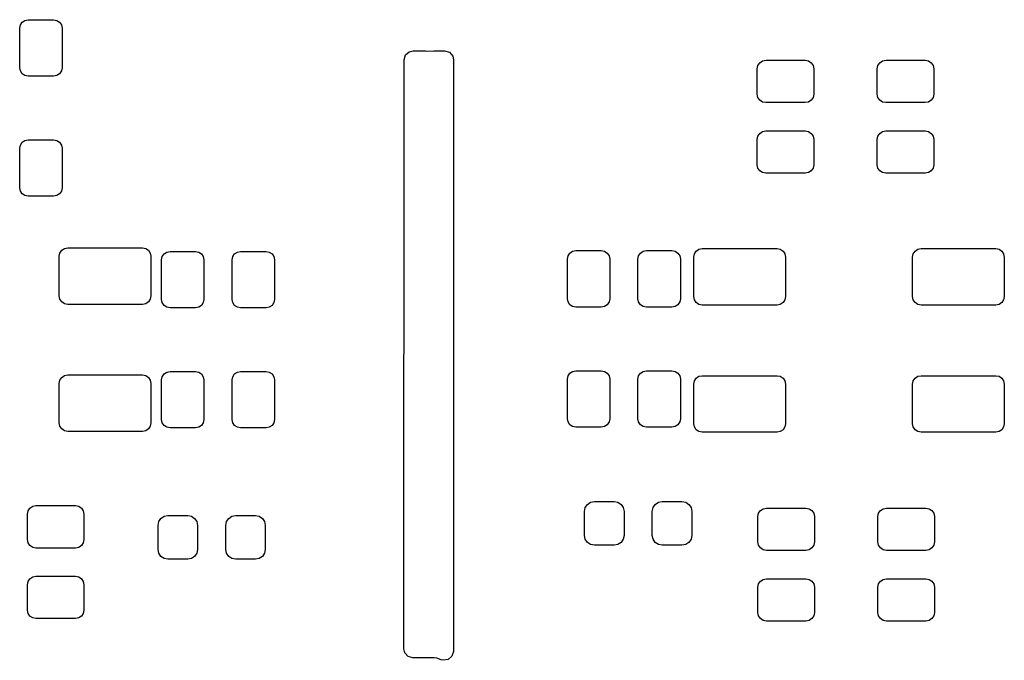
# Model space of a CAD drawing. Extents: x 127.1 to 185.4, y -114.4 to -68.
# Tile 6 of 7: x 157.4 to 171.4, y -91.3 to -82.2. Entities that reach past the tile are written whole.
import ezdxf

# ---------------------------------------------------------------- set-up
doc = ezdxf.new("R2010")
doc.units = 0
doc.layers.add('BLACK', color=7, linetype='CONTINUOUS')

msp = doc.modelspace()

# ---------------------------------------------------------------- linework, layer by layer
at = {"layer": 'BLACK', "linetype": 'CONTINUOUS'}
for p, q in [((157.41, -82.339999), (157.419134, -82.294077)), ((157.419134, -82.294077), (157.445147, -82.255146)), ((157.445147, -82.255146), (157.484078, -82.229133)), ((157.484078, -82.229133), (157.53, -82.219999)), ((157.53, -82.219999), (157.89, -82.219999)), ((157.89, -82.219999), (157.935922, -82.229133)), ((157.935922, -82.229133), (157.974853, -82.255146)), ((157.974853, -82.255146), (158.000866, -82.294077)), ((158.000866, -82.294077), (158.01, -82.339999)), ((157.41, -82.899999), (157.41, -82.339999)), ((158.01, -82.339999), (158.01, -82.899999)), ((162.856391, -82.787294), (162.876413, -82.719179)), ((162.876413, -82.719179), (162.930082, -82.672701)), ((162.930082, -82.672701), (162.982391, -82.66133)), ((162.982391, -82.66133), (163.156292, -82.66133)), ((163.156292, -82.66133), (163.167349, -82.664576)), ((163.167349, -82.664576), (163.278305, -82.661382)), ((163.278305, -82.661382), (163.281931, -82.66133)), ((163.281931, -82.66133), (163.430391, -82.66133)), ((163.430391, -82.66133), (163.498512, -82.681332)), ((163.498512, -82.681332), (163.545005, -82.734988)), ((162.854002, -91.129646), (162.856391, -82.787294)), ((163.545005, -82.734988), (163.556391, -82.787366)), ((163.556391, -82.787366), (163.553992, -91.165166)), ((167.869133, -82.868691), (167.895146, -82.82976)), ((167.895146, -82.82976), (167.934077, -82.803747)), ((167.934077, -82.803747), (167.979999, -82.794613)), ((167.979999, -82.794613), (168.539999, -82.794613)), ((168.539999, -82.794613), (168.585921, -82.803747)), ((168.585921, -82.803747), (168.624852, -82.82976)), ((168.624852, -82.82976), (168.650865, -82.868691)), ((169.569135, -82.868691), (169.595148, -82.82976)), ((169.595148, -82.82976), (169.634079, -82.803747)), ((169.634079, -82.803747), (169.680001, -82.794613)), ((169.680001, -82.794613), (170.240001, -82.794613)), ((170.240001, -82.794613), (170.285923, -82.803747)), ((170.285923, -82.803747), (170.324854, -82.82976)), ((170.324854, -82.82976), (170.350867, -82.868691)), ((157.419134, -82.945921), (157.41, -82.899999)), ((157.445147, -82.984852), (157.419134, -82.945921)), ((157.484078, -83.010865), (157.445147, -82.984852)), ((157.974853, -82.984852), (157.935922, -83.010865)), ((158.000866, -82.945921), (157.974853, -82.984852)), ((158.01, -82.899999), (158.000866, -82.945921)), ((167.859999, -82.914613), (167.869133, -82.868691)), ((167.859999, -83.274613), (167.859999, -82.914613)), ((168.650865, -82.868691), (168.659999, -82.914613)), ((168.659999, -82.914613), (168.659999, -83.274613)), ((169.560001, -82.914613), (169.569135, -82.868691)), ((169.560001, -83.274613), (169.560001, -82.914613)), ((170.350867, -82.868691), (170.360001, -82.914613)), ((170.360001, -82.914613), (170.360001, -83.274613)), ((157.53, -83.019999), (157.484078, -83.010865)), ((157.89, -83.019999), (157.53, -83.019999)), ((157.935922, -83.010865), (157.89, -83.019999)), ((167.869133, -83.320535), (167.859999, -83.274613)), ((168.659999, -83.274613), (168.650865, -83.320535)), ((169.569135, -83.320535), (169.560001, -83.274613)), ((170.360001, -83.274613), (170.350867, -83.320535)), ((167.895146, -83.359466), (167.869133, -83.320535)), ((167.934077, -83.385479), (167.895146, -83.359466)), ((167.979999, -83.394613), (167.934077, -83.385479)), ((168.539999, -83.394613), (167.979999, -83.394613)), ((168.585921, -83.385479), (168.539999, -83.394613)), ((168.624852, -83.359466), (168.585921, -83.385479)), ((168.650865, -83.320535), (168.624852, -83.359466)), ((169.595148, -83.359466), (169.569135, -83.320535)), ((169.634079, -83.385479), (169.595148, -83.359466)), ((169.680001, -83.394613), (169.634079, -83.385479)), ((170.240001, -83.394613), (169.680001, -83.394613)), ((170.285923, -83.385479), (170.240001, -83.394613)), ((170.324854, -83.359466), (170.285923, -83.385479)), ((170.350867, -83.320535), (170.324854, -83.359466)), ((167.869133, -83.868691), (167.895146, -83.82976)), ((167.895146, -83.82976), (167.934077, -83.803747)), ((167.934077, -83.803747), (167.979999, -83.794613)), ((167.979999, -83.794613), (168.539999, -83.794613)), ((168.539999, -83.794613), (168.585921, -83.803747)), ((168.585921, -83.803747), (168.624852, -83.82976)), ((168.624852, -83.82976), (168.650865, -83.868691)), ((169.569135, -83.868691), (169.595148, -83.82976)), ((169.595148, -83.82976), (169.634079, -83.803747)), ((169.634079, -83.803747), (169.680001, -83.794613)), ((169.680001, -83.794613), (170.240001, -83.794613)), ((170.240001, -83.794613), (170.285923, -83.803747)), ((170.285923, -83.803747), (170.324854, -83.82976)), ((170.324854, -83.82976), (170.350867, -83.868691)), ((157.419134, -83.994079), (157.445147, -83.955148)), ((157.445147, -83.955148), (157.484078, -83.929135)), ((157.484078, -83.929135), (157.53, -83.920001)), ((157.53, -83.920001), (157.89, -83.920001)), ((157.89, -83.920001), (157.935922, -83.929135)), ((157.935922, -83.929135), (157.974853, -83.955148)), ((157.974853, -83.955148), (158.000866, -83.994079)), ((167.859999, -83.914613), (167.869133, -83.868691)), ((167.859999, -84.274613), (167.859999, -83.914613)), ((168.650865, -83.868691), (168.659999, -83.914613)), ((168.659999, -83.914613), (168.659999, -84.274613)), ((169.560001, -83.914613), (169.569135, -83.868691)), ((169.560001, -84.274613), (169.560001, -83.914613)), ((170.350867, -83.868691), (170.360001, -83.914613)), ((170.360001, -83.914613), (170.360001, -84.274613)), ((157.41, -84.040001), (157.419134, -83.994079)), ((157.41, -84.600001), (157.41, -84.040001)), ((158.000866, -83.994079), (158.01, -84.040001)), ((158.01, -84.040001), (158.01, -84.600001)), ((167.869133, -84.320535), (167.859999, -84.274613)), ((167.895146, -84.359466), (167.869133, -84.320535)), ((167.934077, -84.385479), (167.895146, -84.359466)), ((167.979999, -84.394613), (167.934077, -84.385479)), ((168.539999, -84.394613), (167.979999, -84.394613)), ((168.585921, -84.385479), (168.539999, -84.394613)), ((168.624852, -84.359466), (168.585921, -84.385479)), ((168.650865, -84.320535), (168.624852, -84.359466)), ((168.659999, -84.274613), (168.650865, -84.320535)), ((169.569135, -84.320535), (169.560001, -84.274613)), ((169.595148, -84.359466), (169.569135, -84.320535)), ((169.634079, -84.385479), (169.595148, -84.359466)), ((169.680001, -84.394613), (169.634079, -84.385479)), ((170.240001, -84.394613), (169.680001, -84.394613)), ((170.285923, -84.385479), (170.240001, -84.394613)), ((170.324854, -84.359466), (170.285923, -84.385479)), ((170.350867, -84.320535), (170.324854, -84.359466)), ((170.360001, -84.274613), (170.350867, -84.320535)), ((157.419134, -84.645923), (157.41, -84.600001)), ((157.445147, -84.684854), (157.419134, -84.645923)), ((158.000866, -84.645923), (157.974853, -84.684854)), ((158.01, -84.600001), (158.000866, -84.645923)), ((157.484078, -84.710867), (157.445147, -84.684854)), ((157.53, -84.720001), (157.484078, -84.710867)), ((157.89, -84.720001), (157.53, -84.720001)), ((157.935922, -84.710867), (157.89, -84.720001)), ((157.974853, -84.684854), (157.935922, -84.710867)), ((157.979134, -85.524078), (158.005147, -85.485147)), ((158.005147, -85.485147), (158.044078, -85.459134)), ((158.044078, -85.459134), (158.09, -85.45)), ((158.09, -85.45), (159.15, -85.45)), ((159.15, -85.45), (159.195922, -85.459134)), ((159.195922, -85.459134), (159.234853, -85.485147)), ((159.234853, -85.485147), (159.260866, -85.524078)), ((159.455147, -85.535146), (159.494078, -85.509133)), ((159.494078, -85.509133), (159.54, -85.499999)), ((159.54, -85.499999), (159.9, -85.499999)), ((159.9, -85.499999), (159.945922, -85.509133)), ((159.945922, -85.509133), (159.984853, -85.535146)), ((160.455147, -85.535146), (160.494078, -85.509133)), ((160.494078, -85.509133), (160.54, -85.499999)), ((160.54, -85.499999), (160.9, -85.499999)), ((160.9, -85.499999), (160.945922, -85.509133)), ((160.945922, -85.509133), (160.984853, -85.535146)), ((165.205147, -85.525147), (165.244078, -85.499134)), ((165.244078, -85.499134), (165.29, -85.49)), ((165.29, -85.49), (165.65, -85.49)), ((165.65, -85.49), (165.695922, -85.499134)), ((165.695922, -85.499134), (165.734853, -85.525147)), ((166.205147, -85.525147), (166.244078, -85.499134)), ((166.244078, -85.499134), (166.29, -85.49)), ((166.29, -85.49), (166.65, -85.49)), ((166.65, -85.49), (166.695922, -85.499134)), ((166.695922, -85.499134), (166.734853, -85.525147)), ((166.969134, -85.534078), (166.995147, -85.495147)), ((166.995147, -85.495147), (167.034078, -85.469134)), ((167.034078, -85.469134), (167.08, -85.46)), ((167.08, -85.46), (168.14, -85.46)), ((168.14, -85.46), (168.185922, -85.469134)), ((168.185922, -85.469134), (168.224853, -85.495147)), ((168.224853, -85.495147), (168.250866, -85.534078)), ((170.069134, -85.534078), (170.095147, -85.495147)), ((170.095147, -85.495147), (170.134078, -85.469134)), ((170.134078, -85.469134), (170.18, -85.46)), ((170.18, -85.46), (171.24, -85.46)), ((171.24, -85.46), (171.285922, -85.469134)), ((171.285922, -85.469134), (171.324853, -85.495147)), ((171.324853, -85.495147), (171.350866, -85.534078)), ((157.97, -85.57), (157.979134, -85.524078)), ((157.97, -86.13), (157.97, -85.57)), ((159.260866, -85.524078), (159.27, -85.57)), ((159.27, -85.57), (159.27, -86.13)), ((159.42, -85.619999), (159.429134, -85.574077)), ((159.42, -86.179999), (159.42, -85.619999)), ((159.429134, -85.574077), (159.455147, -85.535146)), ((159.984853, -85.535146), (160.010866, -85.574077)), ((160.010866, -85.574077), (160.02, -85.619999)), ((160.02, -85.619999), (160.02, -86.179999)), ((160.42, -85.619999), (160.429134, -85.574077)), ((160.42, -86.179999), (160.42, -85.619999)), ((160.429134, -85.574077), (160.455147, -85.535146)), ((160.984853, -85.535146), (161.010866, -85.574077)), ((161.010866, -85.574077), (161.02, -85.619999)), ((161.02, -85.619999), (161.02, -86.179999)), ((165.17, -85.61), (165.179134, -85.564078)), ((165.17, -86.17), (165.17, -85.61)), ((165.179134, -85.564078), (165.205147, -85.525147)), ((165.734853, -85.525147), (165.760866, -85.564078)), ((165.760866, -85.564078), (165.77, -85.61)), ((165.77, -85.61), (165.77, -86.17)), ((166.17, -85.61), (166.179134, -85.564078)), ((166.17, -86.17), (166.17, -85.61)), ((166.179134, -85.564078), (166.205147, -85.525147)), ((166.734853, -85.525147), (166.760866, -85.564078)), ((166.760866, -85.564078), (166.77, -85.61)), ((166.77, -85.61), (166.77, -86.17)), ((166.96, -85.58), (166.969134, -85.534078)), ((166.96, -86.14), (166.96, -85.58)), ((168.250866, -85.534078), (168.26, -85.58)), ((168.26, -85.58), (168.26, -86.14)), ((170.06, -85.58), (170.069134, -85.534078)), ((170.06, -86.14), (170.06, -85.58)), ((171.350866, -85.534078), (171.36, -85.58)), ((171.36, -85.58), (171.36, -86.14)), ((157.979134, -86.175922), (157.97, -86.13)), ((158.005147, -86.214853), (157.979134, -86.175922)), ((159.260866, -86.175922), (159.234853, -86.214853)), ((159.27, -86.13), (159.260866, -86.175922)), ((159.429134, -86.225921), (159.42, -86.179999)), ((160.02, -86.179999), (160.010866, -86.225921)), ((160.429134, -86.225921), (160.42, -86.179999)), ((161.02, -86.179999), (161.010866, -86.225921)), ((165.179134, -86.215922), (165.17, -86.17)), ((165.77, -86.17), (165.760866, -86.215922)), ((166.179134, -86.215922), (166.17, -86.17)), ((166.77, -86.17), (166.760866, -86.215922)), ((166.969134, -86.185922), (166.96, -86.14)), ((166.995147, -86.224853), (166.969134, -86.185922)), ((168.250866, -86.185922), (168.224853, -86.224853)), ((168.26, -86.14), (168.250866, -86.185922)), ((170.069134, -86.185922), (170.06, -86.14)), ((170.095147, -86.224853), (170.069134, -86.185922)), ((171.350866, -86.185922), (171.324853, -86.224853)), ((171.36, -86.14), (171.350866, -86.185922)), ((158.044078, -86.240866), (158.005147, -86.214853)), ((158.09, -86.25), (158.044078, -86.240866)), ((159.15, -86.25), (158.09, -86.25)), ((159.195922, -86.240866), (159.15, -86.25)), ((159.234853, -86.214853), (159.195922, -86.240866)), ((159.455147, -86.264852), (159.429134, -86.225921)), ((159.494078, -86.290865), (159.455147, -86.264852)), ((159.54, -86.299999), (159.494078, -86.290865)), ((159.9, -86.299999), (159.54, -86.299999)), ((159.945922, -86.290865), (159.9, -86.299999)), ((159.984853, -86.264852), (159.945922, -86.290865)), ((160.010866, -86.225921), (159.984853, -86.264852)), ((160.455147, -86.264852), (160.429134, -86.225921)), ((160.494078, -86.290865), (160.455147, -86.264852)), ((160.54, -86.299999), (160.494078, -86.290865)), ((160.9, -86.299999), (160.54, -86.299999)), ((160.945922, -86.290865), (160.9, -86.299999)), ((160.984853, -86.264852), (160.945922, -86.290865)), ((161.010866, -86.225921), (160.984853, -86.264852)), ((165.205147, -86.254853), (165.179134, -86.215922)), ((165.244078, -86.280866), (165.205147, -86.254853)), ((165.29, -86.29), (165.244078, -86.280866)), ((165.65, -86.29), (165.29, -86.29)), ((165.695922, -86.280866), (165.65, -86.29)), ((165.734853, -86.254853), (165.695922, -86.280866)), ((165.760866, -86.215922), (165.734853, -86.254853)), ((166.205147, -86.254853), (166.179134, -86.215922)), ((166.244078, -86.280866), (166.205147, -86.254853)), ((166.29, -86.29), (166.244078, -86.280866)), ((166.65, -86.29), (166.29, -86.29)), ((166.695922, -86.280866), (166.65, -86.29)), ((166.734853, -86.254853), (166.695922, -86.280866)), ((166.760866, -86.215922), (166.734853, -86.254853)), ((167.034078, -86.250866), (166.995147, -86.224853)), ((167.08, -86.26), (167.034078, -86.250866)), ((168.14, -86.26), (167.08, -86.26)), ((168.185922, -86.250866), (168.14, -86.26)), ((168.224853, -86.224853), (168.185922, -86.250866)), ((170.134078, -86.250866), (170.095147, -86.224853)), ((170.18, -86.26), (170.134078, -86.250866)), ((171.24, -86.26), (170.18, -86.26)), ((171.285922, -86.250866), (171.24, -86.26)), ((171.324853, -86.224853), (171.285922, -86.250866)), ((157.97, -87.37), (157.979134, -87.324078)), ((157.979134, -87.324078), (158.005147, -87.285147)), ((158.005147, -87.285147), (158.044078, -87.259134)), ((158.044078, -87.259134), (158.09, -87.25)), ((158.09, -87.25), (159.15, -87.25)), ((159.15, -87.25), (159.195922, -87.259134)), ((159.195922, -87.259134), (159.234853, -87.285147)), ((159.234853, -87.285147), (159.260866, -87.324078)), ((159.260866, -87.324078), (159.27, -87.37)), ((159.42, -87.320001), (159.429134, -87.274079)), ((159.42, -87.880001), (159.42, -87.320001)), ((159.429134, -87.274079), (159.455147, -87.235148)), ((159.455147, -87.235148), (159.494078, -87.209135)), ((159.494078, -87.209135), (159.54, -87.200001)), ((159.54, -87.200001), (159.9, -87.200001)), ((159.9, -87.200001), (159.945922, -87.209135)), ((159.945922, -87.209135), (159.984853, -87.235148)), ((159.984853, -87.235148), (160.010866, -87.274079)), ((160.010866, -87.274079), (160.02, -87.320001)), ((160.02, -87.320001), (160.02, -87.880001)), ((160.42, -87.320001), (160.429134, -87.274079)), ((160.42, -87.880001), (160.42, -87.320001)), ((160.429134, -87.274079), (160.455147, -87.235148)), ((160.455147, -87.235148), (160.494078, -87.209135)), ((160.494078, -87.209135), (160.54, -87.200001)), ((160.54, -87.200001), (160.9, -87.200001)), ((160.9, -87.200001), (160.945922, -87.209135)), ((160.945922, -87.209135), (160.984853, -87.235148)), ((160.984853, -87.235148), (161.010866, -87.274079)), ((161.010866, -87.274079), (161.02, -87.320001)), ((161.02, -87.320001), (161.02, -87.880001)), ((165.17, -87.31), (165.179134, -87.264078)), ((165.17, -87.87), (165.17, -87.31)), ((165.179134, -87.264078), (165.205147, -87.225147)), ((165.205147, -87.225147), (165.244078, -87.199134)), ((165.244078, -87.199134), (165.29, -87.19)), ((165.29, -87.19), (165.65, -87.19)), ((165.65, -87.19), (165.695922, -87.199134)), ((165.695922, -87.199134), (165.734853, -87.225147)), ((165.734853, -87.225147), (165.760866, -87.264078)), ((165.760866, -87.264078), (165.77, -87.31)), ((165.77, -87.31), (165.77, -87.87)), ((166.17, -87.31), (166.179134, -87.264078)), ((166.17, -87.87), (166.17, -87.31)), ((166.179134, -87.264078), (166.205147, -87.225147)), ((166.205147, -87.225147), (166.244078, -87.199134)), ((166.244078, -87.199134), (166.29, -87.19)), ((166.29, -87.19), (166.65, -87.19)), ((166.65, -87.19), (166.695922, -87.199134)), ((166.695922, -87.199134), (166.734853, -87.225147)), ((166.734853, -87.225147), (166.760866, -87.264078)), ((166.760866, -87.264078), (166.77, -87.31)), ((166.77, -87.31), (166.77, -87.87)), ((166.969134, -87.334078), (166.995147, -87.295147)), ((166.995147, -87.295147), (167.034078, -87.269134)), ((167.034078, -87.269134), (167.08, -87.26)), ((167.08, -87.26), (168.14, -87.26)), ((168.14, -87.26), (168.185922, -87.269134)), ((168.185922, -87.269134), (168.224853, -87.295147)), ((168.224853, -87.295147), (168.250866, -87.334078)), ((170.069134, -87.334078), (170.095147, -87.295147)), ((170.095147, -87.295147), (170.134078, -87.269134)), ((170.134078, -87.269134), (170.18, -87.26)), ((170.18, -87.26), (171.24, -87.26)), ((171.24, -87.26), (171.285922, -87.269134)), ((171.285922, -87.269134), (171.324853, -87.295147)), ((171.324853, -87.295147), (171.350866, -87.334078)), ((157.97, -87.93), (157.97, -87.37)), ((159.27, -87.37), (159.27, -87.93)), ((166.96, -87.38), (166.969134, -87.334078)), ((166.96, -87.94), (166.96, -87.38)), ((168.250866, -87.334078), (168.26, -87.38)), ((168.26, -87.38), (168.26, -87.94)), ((170.06, -87.38), (170.069134, -87.334078)), ((170.06, -87.94), (170.06, -87.38)), ((171.350866, -87.334078), (171.36, -87.38)), ((171.36, -87.38), (171.36, -87.94)), ((159.429134, -87.925923), (159.42, -87.880001)), ((160.02, -87.880001), (160.010866, -87.925923)), ((160.429134, -87.925923), (160.42, -87.880001)), ((161.02, -87.880001), (161.010866, -87.925923)), ((165.179134, -87.915922), (165.17, -87.87)), ((165.77, -87.87), (165.760866, -87.915922)), ((166.179134, -87.915922), (166.17, -87.87)), ((166.77, -87.87), (166.760866, -87.915922)), ((157.979134, -87.975922), (157.97, -87.93)), ((158.005147, -88.014853), (157.979134, -87.975922)), ((158.044078, -88.040866), (158.005147, -88.014853)), ((159.234853, -88.014853), (159.195922, -88.040866)), ((159.260866, -87.975922), (159.234853, -88.014853)), ((159.27, -87.93), (159.260866, -87.975922)), ((159.455147, -87.964854), (159.429134, -87.925923)), ((159.494078, -87.990867), (159.455147, -87.964854)), ((159.54, -88.000001), (159.494078, -87.990867)), ((159.9, -88.000001), (159.54, -88.000001)), ((159.945922, -87.990867), (159.9, -88.000001)), ((159.984853, -87.964854), (159.945922, -87.990867)), ((160.010866, -87.925923), (159.984853, -87.964854)), ((160.455147, -87.964854), (160.429134, -87.925923)), ((160.494078, -87.990867), (160.455147, -87.964854)), ((160.54, -88.000001), (160.494078, -87.990867)), ((160.9, -88.000001), (160.54, -88.000001)), ((160.945922, -87.990867), (160.9, -88.000001)), ((160.984853, -87.964854), (160.945922, -87.990867)), ((161.010866, -87.925923), (160.984853, -87.964854)), ((165.205147, -87.954853), (165.179134, -87.915922)), ((165.244078, -87.980866), (165.205147, -87.954853)), ((165.29, -87.99), (165.244078, -87.980866)), ((165.65, -87.99), (165.29, -87.99)), ((165.695922, -87.980866), (165.65, -87.99)), ((165.734853, -87.954853), (165.695922, -87.980866)), ((165.760866, -87.915922), (165.734853, -87.954853)), ((166.205147, -87.954853), (166.179134, -87.915922)), ((166.244078, -87.980866), (166.205147, -87.954853)), ((166.29, -87.99), (166.244078, -87.980866)), ((166.65, -87.99), (166.29, -87.99)), ((166.695922, -87.980866), (166.65, -87.99)), ((166.734853, -87.954853), (166.695922, -87.980866)), ((166.760866, -87.915922), (166.734853, -87.954853)), ((166.969134, -87.985922), (166.96, -87.94)), ((166.995147, -88.024853), (166.969134, -87.985922)), ((168.250866, -87.985922), (168.224853, -88.024853)), ((168.26, -87.94), (168.250866, -87.985922)), ((170.069134, -87.985922), (170.06, -87.94)), ((170.095147, -88.024853), (170.069134, -87.985922)), ((171.350866, -87.985922), (171.324853, -88.024853)), ((171.36, -87.94), (171.350866, -87.985922)), ((158.09, -88.05), (158.044078, -88.040866)), ((159.15, -88.05), (158.09, -88.05)), ((159.195922, -88.040866), (159.15, -88.05)), ((167.034078, -88.050866), (166.995147, -88.024853)), ((167.08, -88.06), (167.034078, -88.050866)), ((168.14, -88.06), (167.08, -88.06)), ((168.185922, -88.050866), (168.14, -88.06)), ((168.224853, -88.024853), (168.185922, -88.050866)), ((170.134078, -88.050866), (170.095147, -88.024853)), ((170.18, -88.06), (170.134078, -88.050866)), ((171.24, -88.06), (170.18, -88.06)), ((171.285922, -88.050866), (171.24, -88.06)), ((171.324853, -88.024853), (171.285922, -88.050866)), ((157.529133, -89.174078), (157.555146, -89.135147)), ((157.555146, -89.135147), (157.594077, -89.109134)), ((157.594077, -89.109134), (157.639999, -89.1)), ((157.639999, -89.1), (158.199999, -89.1)), ((158.199999, -89.1), (158.245921, -89.109134)), ((158.245921, -89.109134), (158.284852, -89.135147)), ((158.284852, -89.135147), (158.310865, -89.174078)), ((165.412885, -89.181742), (165.423542, -89.128166)), ((165.423542, -89.128166), (165.45389, -89.082747)), ((165.45389, -89.082747), (165.499309, -89.052399)), ((165.499309, -89.052399), (165.552885, -89.041742)), ((165.552885, -89.041742), (165.832885, -89.041742)), ((165.832885, -89.041742), (165.886461, -89.052399)), ((165.886461, -89.052399), (165.93188, -89.082747)), ((165.93188, -89.082747), (165.962228, -89.128166)), ((165.962228, -89.128166), (165.972885, -89.181742)), ((166.372885, -89.181742), (166.383542, -89.128166)), ((166.383542, -89.128166), (166.41389, -89.082747)), ((166.41389, -89.082747), (166.459309, -89.052399)), ((166.459309, -89.052399), (166.512885, -89.041742)), ((166.512885, -89.041742), (166.792885, -89.041742)), ((166.792885, -89.041742), (166.846461, -89.052399)), ((166.846461, -89.052399), (166.89188, -89.082747)), ((166.89188, -89.082747), (166.922228, -89.128166)), ((166.922228, -89.128166), (166.932885, -89.181742)), ((167.944077, -89.143747), (167.989999, -89.134613)), ((167.989999, -89.134613), (168.549999, -89.134613)), ((168.549999, -89.134613), (168.595921, -89.143747)), ((169.644079, -89.143747), (169.690001, -89.134613)), ((169.690001, -89.134613), (170.250001, -89.134613)), ((170.250001, -89.134613), (170.295923, -89.143747)), ((157.519999, -89.22), (157.529133, -89.174078)), ((157.519999, -89.58), (157.519999, -89.22)), ((158.310865, -89.174078), (158.319999, -89.22)), ((158.319999, -89.22), (158.319999, -89.58)), ((159.411005, -89.281005), (159.456424, -89.250657)), ((159.456424, -89.250657), (159.51, -89.24)), ((159.51, -89.24), (159.79, -89.24)), ((159.79, -89.24), (159.843576, -89.250657)), ((159.843576, -89.250657), (159.888995, -89.281005)), ((160.371005, -89.281005), (160.416424, -89.250657)), ((160.416424, -89.250657), (160.47, -89.24)), ((160.47, -89.24), (160.75, -89.24)), ((160.75, -89.24), (160.803576, -89.250657)), ((160.803576, -89.250657), (160.848995, -89.281005)), ((165.412885, -89.521742), (165.412885, -89.181742)), ((165.972885, -89.181742), (165.972885, -89.521742)), ((166.372885, -89.521742), (166.372885, -89.181742)), ((166.932885, -89.181742), (166.932885, -89.521742)), ((167.869999, -89.254613), (167.879133, -89.208691)), ((167.869999, -89.614613), (167.869999, -89.254613)), ((167.879133, -89.208691), (167.905146, -89.16976)), ((167.905146, -89.16976), (167.944077, -89.143747)), ((168.595921, -89.143747), (168.634852, -89.16976)), ((168.634852, -89.16976), (168.660865, -89.208691)), ((168.660865, -89.208691), (168.669999, -89.254613)), ((168.669999, -89.254613), (168.669999, -89.614613)), ((169.570001, -89.254613), (169.579135, -89.208691)), ((169.570001, -89.614613), (169.570001, -89.254613)), ((169.579135, -89.208691), (169.605148, -89.16976)), ((169.605148, -89.16976), (169.644079, -89.143747)), ((170.295923, -89.143747), (170.334854, -89.16976)), ((170.334854, -89.16976), (170.360867, -89.208691)), ((170.360867, -89.208691), (170.370001, -89.254613)), ((170.370001, -89.254613), (170.370001, -89.614613)), ((159.37, -89.38), (159.380657, -89.326424)), ((159.37, -89.72), (159.37, -89.38)), ((159.380657, -89.326424), (159.411005, -89.281005)), ((159.888995, -89.281005), (159.919343, -89.326424)), ((159.919343, -89.326424), (159.93, -89.38)), ((159.93, -89.38), (159.93, -89.72)), ((160.33, -89.38), (160.340657, -89.326424)), ((160.33, -89.72), (160.33, -89.38)), ((160.340657, -89.326424), (160.371005, -89.281005)), ((160.848995, -89.281005), (160.879343, -89.326424)), ((160.879343, -89.326424), (160.89, -89.38)), ((160.89, -89.38), (160.89, -89.72)), ((165.423542, -89.575318), (165.412885, -89.521742)), ((165.972885, -89.521742), (165.962228, -89.575318)), ((166.383542, -89.575318), (166.372885, -89.521742)), ((166.932885, -89.521742), (166.922228, -89.575318)), ((157.529133, -89.625922), (157.519999, -89.58)), ((157.555146, -89.664853), (157.529133, -89.625922)), ((157.594077, -89.690866), (157.555146, -89.664853)), ((157.639999, -89.7), (157.594077, -89.690866)), ((158.245921, -89.690866), (158.199999, -89.7)), ((158.284852, -89.664853), (158.245921, -89.690866)), ((158.310865, -89.625922), (158.284852, -89.664853)), ((158.319999, -89.58), (158.310865, -89.625922)), ((165.45389, -89.620737), (165.423542, -89.575318)), ((165.499309, -89.651085), (165.45389, -89.620737)), ((165.552885, -89.661742), (165.499309, -89.651085)), ((165.832885, -89.661742), (165.552885, -89.661742)), ((165.886461, -89.651085), (165.832885, -89.661742)), ((165.93188, -89.620737), (165.886461, -89.651085)), ((165.962228, -89.575318), (165.93188, -89.620737)), ((166.41389, -89.620737), (166.383542, -89.575318)), ((166.459309, -89.651085), (166.41389, -89.620737)), ((166.512885, -89.661742), (166.459309, -89.651085)), ((166.792885, -89.661742), (166.512885, -89.661742)), ((166.846461, -89.651085), (166.792885, -89.661742)), ((166.89188, -89.620737), (166.846461, -89.651085)), ((166.922228, -89.575318), (166.89188, -89.620737)), ((167.879133, -89.660535), (167.869999, -89.614613)), ((167.905146, -89.699466), (167.879133, -89.660535)), ((168.660865, -89.660535), (168.634852, -89.699466)), ((168.669999, -89.614613), (168.660865, -89.660535)), ((169.579135, -89.660535), (169.570001, -89.614613)), ((169.605148, -89.699466), (169.579135, -89.660535)), ((170.360867, -89.660535), (170.334854, -89.699466)), ((170.370001, -89.614613), (170.360867, -89.660535)), ((158.199999, -89.7), (157.639999, -89.7)), ((159.380657, -89.773576), (159.37, -89.72)), ((159.411005, -89.818995), (159.380657, -89.773576)), ((159.456424, -89.849343), (159.411005, -89.818995)), ((159.888995, -89.818995), (159.843576, -89.849343)), ((159.919343, -89.773576), (159.888995, -89.818995)), ((159.93, -89.72), (159.919343, -89.773576)), ((160.340657, -89.773576), (160.33, -89.72)), ((160.371005, -89.818995), (160.340657, -89.773576)), ((160.416424, -89.849343), (160.371005, -89.818995)), ((160.848995, -89.818995), (160.803576, -89.849343)), ((160.879343, -89.773576), (160.848995, -89.818995)), ((160.89, -89.72), (160.879343, -89.773576)), ((167.944077, -89.725479), (167.905146, -89.699466)), ((167.989999, -89.734613), (167.944077, -89.725479)), ((168.549999, -89.734613), (167.989999, -89.734613)), ((168.595921, -89.725479), (168.549999, -89.734613)), ((168.634852, -89.699466), (168.595921, -89.725479)), ((169.644079, -89.725479), (169.605148, -89.699466)), ((169.690001, -89.734613), (169.644079, -89.725479)), ((170.250001, -89.734613), (169.690001, -89.734613)), ((170.295923, -89.725479), (170.250001, -89.734613)), ((170.334854, -89.699466), (170.295923, -89.725479)), ((159.51, -89.86), (159.456424, -89.849343)), ((159.79, -89.86), (159.51, -89.86)), ((159.843576, -89.849343), (159.79, -89.86)), ((160.47, -89.86), (160.416424, -89.849343)), ((160.75, -89.86), (160.47, -89.86)), ((160.803576, -89.849343), (160.75, -89.86)), ((157.555146, -90.135147), (157.594077, -90.109134)), ((157.594077, -90.109134), (157.639999, -90.1)), ((157.639999, -90.1), (158.199999, -90.1)), ((158.199999, -90.1), (158.245921, -90.109134)), ((158.245921, -90.109134), (158.284852, -90.135147)), ((157.519999, -90.22), (157.529133, -90.174078)), ((157.519999, -90.58), (157.519999, -90.22)), ((157.529133, -90.174078), (157.555146, -90.135147)), ((158.284852, -90.135147), (158.310865, -90.174078)), ((158.310865, -90.174078), (158.319999, -90.22)), ((158.319999, -90.22), (158.319999, -90.58)), ((167.869999, -90.254613), (167.879133, -90.208691)), ((167.869999, -90.614613), (167.869999, -90.254613)), ((167.879133, -90.208691), (167.905146, -90.16976)), ((167.905146, -90.16976), (167.944077, -90.143747)), ((167.944077, -90.143747), (167.989999, -90.134613)), ((167.989999, -90.134613), (168.549999, -90.134613)), ((168.549999, -90.134613), (168.595921, -90.143747)), ((168.595921, -90.143747), (168.634852, -90.16976)), ((168.634852, -90.16976), (168.660865, -90.208691)), ((168.660865, -90.208691), (168.669999, -90.254613)), ((168.669999, -90.254613), (168.669999, -90.614613)), ((169.570001, -90.254613), (169.579135, -90.208691)), ((169.570001, -90.614613), (169.570001, -90.254613)), ((169.579135, -90.208691), (169.605148, -90.16976)), ((169.605148, -90.16976), (169.644079, -90.143747)), ((169.644079, -90.143747), (169.690001, -90.134613)), ((169.690001, -90.134613), (170.250001, -90.134613)), ((170.250001, -90.134613), (170.295923, -90.143747)), ((170.295923, -90.143747), (170.334854, -90.16976)), ((170.334854, -90.16976), (170.360867, -90.208691)), ((170.360867, -90.208691), (170.370001, -90.254613)), ((170.370001, -90.254613), (170.370001, -90.614613)), ((157.529133, -90.625922), (157.519999, -90.58)), ((157.555146, -90.664853), (157.529133, -90.625922)), ((157.594077, -90.690866), (157.555146, -90.664853)), ((158.284852, -90.664853), (158.245921, -90.690866)), ((158.310865, -90.625922), (158.284852, -90.664853)), ((158.319999, -90.58), (158.310865, -90.625922)), ((167.879133, -90.660535), (167.869999, -90.614613)), ((167.905146, -90.699466), (167.879133, -90.660535)), ((168.660865, -90.660535), (168.634852, -90.699466)), ((168.669999, -90.614613), (168.660865, -90.660535)), ((169.579135, -90.660535), (169.570001, -90.614613)), ((169.605148, -90.699466), (169.579135, -90.660535)), ((170.360867, -90.660535), (170.334854, -90.699466)), ((170.370001, -90.614613), (170.360867, -90.660535)), ((157.639999, -90.7), (157.594077, -90.690866)), ((158.199999, -90.7), (157.639999, -90.7)), ((158.245921, -90.690866), (158.199999, -90.7)), ((167.944077, -90.725479), (167.905146, -90.699466)), ((167.989999, -90.734613), (167.944077, -90.725479)), ((168.549999, -90.734613), (167.989999, -90.734613)), ((168.595921, -90.725479), (168.549999, -90.734613)), ((168.634852, -90.699466), (168.595921, -90.725479)), ((169.644079, -90.725479), (169.605148, -90.699466)), ((169.690001, -90.734613), (169.644079, -90.725479)), ((170.250001, -90.734613), (169.690001, -90.734613)), ((170.295923, -90.725479), (170.250001, -90.734613)), ((170.334854, -90.699466), (170.295923, -90.725479)), ((162.865388, -91.182024), (162.854002, -91.129646)), ((162.911881, -91.23568), (162.865388, -91.182024)), ((163.553992, -91.165166), (163.53397, -91.233281)), ((162.980002, -91.255682), (162.911881, -91.23568)), ((163.282089, -91.255682), (162.980002, -91.255682)), ((163.321754, -91.257373), (163.282089, -91.255682)), ((163.379545, -91.281444), (163.321754, -91.257373)), ((163.410025, -91.289842), (163.379545, -91.281444)), ((163.480301, -91.279759), (163.410025, -91.289842)), ((163.53397, -91.233281), (163.480301, -91.279759))]:
    msp.add_line(p, q, dxfattribs=at)

doc.saveas('drawing.dxf')
